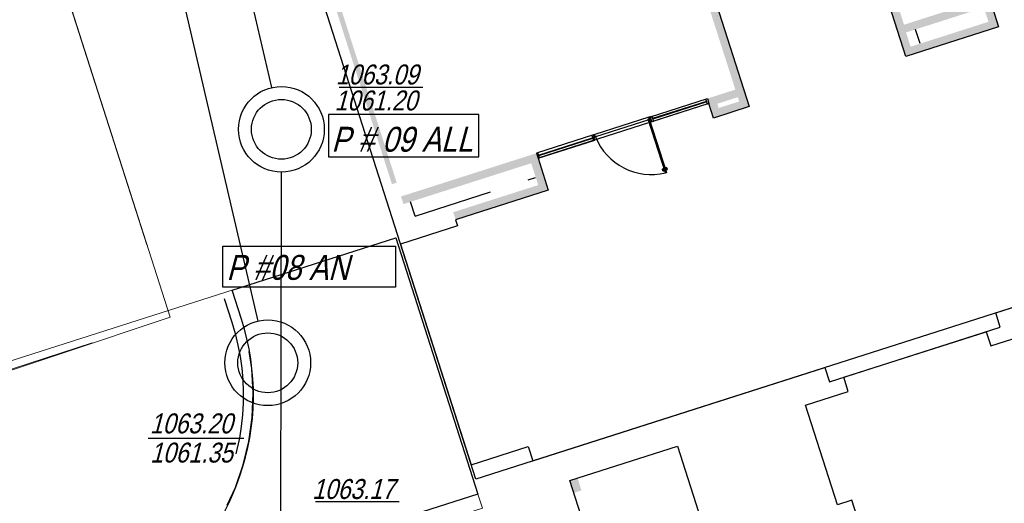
# Model space of a CAD drawing. Header units: metres. Extents: x 1111994 to 1112800, y 1268200 to 1269007.
# Tile 60 of 86: x 1112457 to 1112477, y 1268508 to 1268517. Entities that reach past the tile are written whole.
import ezdxf

# ---------------------------------------------------------------- set-up
doc = ezdxf.new("R2010")
doc.units = ezdxf.units.M
doc.header["$LTSCALE"] = 12.7
doc.header["$MEASUREMENT"] = 0
doc.set_wipeout_variables(frame=1)
for name, pattern in [('DASHED', [0.75, 0.5, -0.25]), ('HIDDEN', [0.375, 0.25, -0.125]), ('HIDDEN2', [0.1875, 0.125, -0.0625]), ('Wipeout_Contour', [1, 0, -1])]:
    doc.linetypes.add(name, pattern=pattern)
for name, color, linetype in [('Base', 251, 'Continuous'), ('MUROS ACHURADOS', 7, 'Continuous'), ('RED PVC', 5, 'Continuous'), ('TUBERIA SANITARIA', 84, 'Continuous')]:
    doc.layers.add(name, color=color, linetype=linetype)
doc.styles.add('ESPACIOS', font='ARIALN.TTF', dxfattribs={"width": 1.4, "height": 0.3})

# ---------------------------------------------------------------- blocks, each defined once
blk = doc.blocks.new('PTA-aulas[133]_1', base_point=(475.7422948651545, 314.7606081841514))
at = {"layer": 'MUROS ACHURADOS', "linetype": 'Continuous'}
for p, q in [((477.249473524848, 315.8551093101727), (477.2790220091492, 315.8645606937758)), ((477.2821615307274, 315.7529146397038), (477.249473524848, 315.8551093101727)), ((477.2790220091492, 315.8645606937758), (477.3117100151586, 315.7623660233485)), ((477.2790220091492, 315.8645606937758), (477.3117100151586, 315.7623660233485)), ((477.3117100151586, 315.7623660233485), (477.2821615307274, 315.7529146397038)), ((473.8797044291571, 314.777254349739), (473.8501559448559, 314.7678029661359)), ((473.8501559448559, 314.7678029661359), (473.8828439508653, 314.6656082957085)), ((473.8501559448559, 314.7678029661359), (473.8828439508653, 314.6656082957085)), ((473.9123924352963, 314.6750596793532), (473.8797044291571, 314.777254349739)), ((473.8828439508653, 314.6656082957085), (473.9123924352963, 314.6750596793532))]:
    blk.add_line(p, q, dxfattribs=at)
at = {"color": 254, "linetype": 'Wipeout_Contour', "lineweight": 0, "ltscale": 43362.84420185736}
blk.add_wipeout([(476.440749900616, 314.3716010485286), (476.45979915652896, 314.3776941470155), (476.4445664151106, 314.4253172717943), (476.4475113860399, 314.4262592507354), (476.4483964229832, 314.43871586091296), (476.4472189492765, 314.4423970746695), (476.4545813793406, 314.4447520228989), (476.4569363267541, 314.4373895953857), (476.45764842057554, 314.4360927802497), (476.4588471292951, 314.4351314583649), (476.46022768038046, 314.4347218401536), (476.46179501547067, 314.4348858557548), (476.477992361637, 314.4400667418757), (476.4789936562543, 314.4407066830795), (476.4795521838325, 314.44178408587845), (476.47949460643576, 314.4429819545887), (476.46913283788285, 314.4753766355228), (476.46850515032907, 314.4763665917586), (476.46798635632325, 314.4767315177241), (476.46730007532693, 314.4769584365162), (476.4662176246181, 314.47687887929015), (476.4500202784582, 314.47169799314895), (476.4487110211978, 314.4709754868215), (476.4479211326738, 314.47006654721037), (476.4475594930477, 314.4693209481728), (476.4473423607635, 314.4682883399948), (476.44751653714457, 314.4668393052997), (476.4498714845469, 314.45947687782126), (476.4425090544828, 314.45712192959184), (476.4413315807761, 314.4608031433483), (476.43338170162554, 314.47043381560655), (476.4304367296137, 314.4694918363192), (476.1196197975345, 315.4412190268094), (476.15129927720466, 315.4513520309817), (476.1503953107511, 315.4541781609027), (476.1363941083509, 315.4496997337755), (476.12296930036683, 315.49167059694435), (476.1369705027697, 315.4961490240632), (476.136066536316, 315.49897515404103), (476.10456383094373, 315.48889869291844), (476.1137061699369, 315.46031639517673), (476.12070677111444, 315.46255560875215), (476.1264925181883, 315.4444672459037), (476.119315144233, 315.4421714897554), (476.1144595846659, 315.457351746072), (476.0954103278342, 315.4512586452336), (476.41138747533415, 314.46339873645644), (476.4084425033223, 314.4624567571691), (476.4075574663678, 314.4500001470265), (476.4087349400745, 314.44631893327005), (476.4013725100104, 314.4439639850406), (476.3990175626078, 314.4513264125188), (476.3982181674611, 314.4527243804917), (476.39710676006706, 314.4535845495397), (476.3954579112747, 314.4540119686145), (476.3941588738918, 314.4538301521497), (476.37796152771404, 314.4486492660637), (476.3771288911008, 314.4481751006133), (476.3766066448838, 314.4475027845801), (476.3763789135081, 314.44681152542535), (476.3764592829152, 314.4457340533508), (476.3868210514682, 314.41333937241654), (476.38745474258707, 314.41234384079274), (476.3879675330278, 314.4119844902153), (476.3885586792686, 314.41177524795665), (476.38973626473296, 314.4118371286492), (476.4059336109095, 314.4170180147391), (476.40730181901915, 314.41779108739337), (476.40819174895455, 314.41892881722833), (476.408611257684, 314.4204238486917), (476.4084373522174, 314.42187670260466), (476.4060824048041, 314.4292391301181), (476.41344483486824, 314.43159407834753), (476.41462230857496, 314.4279128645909), (476.4225721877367, 314.4182821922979), (476.4255171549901, 314.4192241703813)], dxfattribs=at).dxf.layer = 'MUROS ACHURADOS'
at = {"color": 254, "linetype": 'Wipeout_Contour', "lineweight": 0, "ltscale": 5699.871028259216}
blk.add_wipeout([(475.0254589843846, 315.1166979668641), (475.0324595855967, 315.1189371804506), (475.0246138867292, 315.143465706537), (474.9931111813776, 315.133389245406), (474.9940151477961, 315.1305631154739), (475.0080163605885, 315.1350415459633), (475.021441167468, 315.09307068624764), (475.0074399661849, 315.0885922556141), (475.0083439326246, 315.0857661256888), (475.03284601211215, 315.09360336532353)], dxfattribs=at).dxf.layer = 'MUROS ACHURADOS'
at = {"layer": 'MUROS ACHURADOS', "linetype": 'Continuous'}
for p, q in [((476.1360665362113, 315.4989751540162), (477.2790220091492, 315.8645606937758)), ((477.2643194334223, 315.8086955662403), (476.1804609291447, 315.4620127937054)), ((477.2673659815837, 315.7991709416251), (476.1835074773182, 315.4524881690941)), ((477.3117100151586, 315.7623660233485), (476.1687546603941, 315.3967801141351)), ((476.1045638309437, 315.4888986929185), (475.0246138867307, 315.1434657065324)), ((476.1058152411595, 315.4368034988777), (475.0328461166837, 315.0936031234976)), ((476.1144595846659, 315.457351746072), (476.0954103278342, 315.4512586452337)), ((476.0954103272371, 315.4512586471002), (476.1144595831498, 315.4573517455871)), ((476.0954103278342, 315.4512586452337), (476.4113874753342, 314.4633987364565)), ((476.4407499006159, 314.3716010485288), (476.0954103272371, 315.4512586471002)), ((476.136066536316, 315.4989751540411), (476.1045638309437, 315.4888986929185)), ((476.1360665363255, 315.4989751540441), (476.1045638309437, 315.4888986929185)), ((476.1045638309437, 315.4888986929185), (476.1137061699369, 315.4603163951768)), ((476.1045638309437, 315.4888986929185), (476.1054677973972, 315.4860725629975)), ((476.1054677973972, 315.4860725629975), (476.1137061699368, 315.4603163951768)), ((476.1137061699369, 315.4603163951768), (476.1207067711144, 315.4625556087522)), ((476.1137061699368, 315.4603163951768), (476.1207067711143, 315.4625556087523)), ((476.119315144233, 315.4421714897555), (476.1144595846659, 315.457351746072)), ((476.1144595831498, 315.4573517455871), (476.4597991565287, 314.3776941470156)), ((476.1264925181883, 315.4444672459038), (476.119315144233, 315.4421714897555)), ((476.1196197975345, 315.4412190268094), (476.1512992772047, 315.4513520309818)), ((476.1267971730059, 315.4435147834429), (476.1196197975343, 315.4412190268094)), ((476.4304367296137, 314.4694918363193), (476.1196197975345, 315.4412190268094)), ((476.1207067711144, 315.4625556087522), (476.1264925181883, 315.4444672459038)), ((476.1207067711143, 315.4625556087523), (476.1267971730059, 315.4435147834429)), ((476.1229693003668, 315.4916705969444), (476.1369705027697, 315.4961490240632)), ((476.1229693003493, 315.4916705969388), (476.1369705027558, 315.4961490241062)), ((476.1363941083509, 315.4496997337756), (476.1229693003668, 315.4916705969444)), ((476.1363941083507, 315.4496997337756), (476.1229693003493, 315.4916705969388)), ((476.1267971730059, 315.4435147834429), (476.1512992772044, 315.4513520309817)), ((476.1360665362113, 315.4989751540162), (476.1656150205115, 315.508426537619)), ((476.1369705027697, 315.4961490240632), (476.136066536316, 315.4989751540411)), ((476.1687545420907, 315.3967804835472), (476.1360665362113, 315.4989751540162)), ((476.1687546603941, 315.3967801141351), (476.1360665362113, 315.4989751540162)), ((476.1369705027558, 315.4961490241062), (476.1360665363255, 315.4989751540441)), ((476.1503953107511, 315.4541781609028), (476.1363941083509, 315.4496997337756)), ((476.1503953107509, 315.4541781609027), (476.1363941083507, 315.4496997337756)), ((476.1512992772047, 315.4513520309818), (476.1503953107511, 315.4541781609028)), ((476.1512992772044, 315.4513520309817), (476.1503953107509, 315.4541781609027)), ((476.1656150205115, 315.508426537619), (476.1983030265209, 315.4062318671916)), ((476.1983030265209, 315.4062318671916), (476.1687545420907, 315.3967804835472)), ((474.9931111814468, 315.1333892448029), (473.8501559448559, 314.7678029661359)), ((473.8828439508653, 314.6656082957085), (475.0257993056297, 315.0311942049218)), ((473.8945503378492, 314.7308406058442), (474.9784086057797, 315.0775241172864)), ((473.8975968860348, 314.7213159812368), (474.9814551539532, 315.0679994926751)), ((474.9931111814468, 315.1333892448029), (474.9635626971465, 315.1239378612)), ((474.9635626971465, 315.1239378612), (474.9962507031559, 315.0217431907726)), ((475.0246138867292, 315.143465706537), (474.9931111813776, 315.1333892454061)), ((475.0246138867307, 315.1434657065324), (474.9931111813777, 315.1333892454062)), ((474.9931111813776, 315.1333892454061), (474.9940151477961, 315.1305631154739)), ((474.9931111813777, 315.1333892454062), (474.9940151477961, 315.130563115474)), ((475.0257991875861, 315.031194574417), (474.9931111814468, 315.1333892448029)), ((475.0257993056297, 315.0311942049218), (474.9931111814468, 315.1333892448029)), ((474.9940151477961, 315.1305631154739), (475.0080163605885, 315.1350415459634)), ((474.9940151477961, 315.130563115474), (475.0080163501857, 315.135041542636)), ((474.9962507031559, 315.0217431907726), (475.0257991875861, 315.031194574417)), ((475.021441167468, 315.0930706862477), (475.0074399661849, 315.0885922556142)), ((475.0214411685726, 315.0930706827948), (475.0074399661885, 315.0885922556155)), ((475.0074399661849, 315.0885922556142), (475.0083439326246, 315.0857661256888)), ((475.0074399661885, 315.0885922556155), (475.0083439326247, 315.085766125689)), ((475.0080163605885, 315.1350415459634), (475.021441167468, 315.0930706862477)), ((475.0080163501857, 315.135041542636), (475.0214411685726, 315.0930706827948)), ((475.0083439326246, 315.0857661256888), (475.0328460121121, 315.0936033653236)), ((475.0083439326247, 315.085766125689), (475.0328460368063, 315.0936033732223)), ((475.0324595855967, 315.1189371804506), (475.0246138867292, 315.143465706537)), ((475.0324595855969, 315.1189371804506), (475.0246138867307, 315.1434657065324)), ((475.0254589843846, 315.1166979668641), (475.0324595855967, 315.1189371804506)), ((475.0254589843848, 315.1166979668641), (475.0324595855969, 315.1189371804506)), ((475.0328460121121, 315.0936033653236), (475.0254589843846, 315.1166979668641)), ((475.029038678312, 315.1055065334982), (475.0254589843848, 315.1166979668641)), ((475.0328460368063, 315.0936033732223), (475.029038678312, 315.1055065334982)), ((476.3766066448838, 314.4475027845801), (476.3763789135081, 314.4468115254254)), ((476.3763789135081, 314.4468115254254), (476.3764592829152, 314.4457340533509)), ((476.3764592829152, 314.4457340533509), (476.3868210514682, 314.4133393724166)), ((476.3868210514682, 314.4133393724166), (476.3764592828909, 314.4457340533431)), ((476.3771288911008, 314.4481751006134), (476.3766066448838, 314.4475027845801)), ((476.377961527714, 314.4486492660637), (476.3771288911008, 314.4481751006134)), ((476.3941588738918, 314.4538301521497), (476.377961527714, 314.4486492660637)), ((476.3779615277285, 314.4486492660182), (476.3941588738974, 314.4538301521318)), ((476.3868210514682, 314.4133393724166), (476.3874547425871, 314.4123438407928)), ((476.3874547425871, 314.4123438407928), (476.3879675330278, 314.4119844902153)), ((476.3879675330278, 314.4119844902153), (476.3885586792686, 314.4117752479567)), ((476.3885586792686, 314.4117752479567), (476.389736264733, 314.4118371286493)), ((476.389736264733, 314.4118371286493), (476.4059336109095, 314.4170180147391)), ((476.4059336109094, 314.4170180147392), (476.3897362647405, 314.4118371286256)), ((476.3954579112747, 314.4540119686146), (476.3941588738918, 314.4538301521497)), ((476.3971067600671, 314.4535845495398), (476.3954579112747, 314.4540119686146)), ((476.3982181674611, 314.4527243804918), (476.3971067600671, 314.4535845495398)), ((476.3990175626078, 314.4513264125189), (476.3982181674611, 314.4527243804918)), ((476.4013725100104, 314.4439639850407), (476.3990175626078, 314.4513264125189)), ((476.399017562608, 314.451326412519), (476.4084373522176, 314.4218767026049)), ((476.4087349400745, 314.4463189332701), (476.4013725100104, 314.4439639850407)), ((476.4087349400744, 314.44631893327), (476.4013725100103, 314.4439639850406)), ((476.4059336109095, 314.4170180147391), (476.4073018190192, 314.4177910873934)), ((476.4060824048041, 314.4292391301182), (476.4134448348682, 314.4315940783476)), ((476.4134448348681, 314.4315940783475), (476.4060824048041, 314.4292391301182)), ((476.4084373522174, 314.4218767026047), (476.4060824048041, 314.4292391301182)), ((476.4073018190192, 314.4177910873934), (476.4081917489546, 314.4189288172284)), ((476.4084425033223, 314.4624567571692), (476.4075574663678, 314.4500001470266)), ((476.4084425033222, 314.4624567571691), (476.4075574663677, 314.4500001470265)), ((476.4075574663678, 314.4500001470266), (476.4087349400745, 314.4463189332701)), ((476.4146223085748, 314.427912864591), (476.4075574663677, 314.4500001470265)), ((476.4081917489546, 314.4189288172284), (476.408611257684, 314.4204238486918)), ((476.408611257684, 314.4204238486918), (476.4084373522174, 314.4218767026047)), ((476.4113874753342, 314.4633987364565), (476.4084425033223, 314.4624567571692)), ((476.4084425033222, 314.4624567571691), (476.4113874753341, 314.4633987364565)), ((476.4225721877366, 314.4182821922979), (476.4084425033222, 314.4624567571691)), ((476.4134448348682, 314.4315940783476), (476.414622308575, 314.427912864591)), ((476.414622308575, 314.427912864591), (476.4225721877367, 314.418282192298)), ((476.4225721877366, 314.4182821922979), (476.4146223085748, 314.427912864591)), ((476.4225721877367, 314.418282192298), (476.4255171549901, 314.4192241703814)), ((476.4255171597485, 314.4192241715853), (476.4225721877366, 314.4182821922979)), ((476.4255171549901, 314.4192241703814), (476.440749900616, 314.3716010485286)), ((476.4333817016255, 314.4704338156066), (476.4304367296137, 314.4694918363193)), ((476.4333817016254, 314.4704338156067), (476.4304367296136, 314.4694918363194)), ((476.4413315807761, 314.4608031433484), (476.4333817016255, 314.4704338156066)), ((476.4333817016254, 314.4704338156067), (476.4413315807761, 314.4608031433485)), ((476.4475113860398, 314.4262592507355), (476.4333817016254, 314.4704338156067)), ((476.4425090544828, 314.4571219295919), (476.4413315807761, 314.4608031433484)), ((476.4483964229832, 314.438715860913), (476.4413315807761, 314.4608031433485)), ((476.4498714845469, 314.4594768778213), (476.4425090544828, 314.4571219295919)), ((476.4425090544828, 314.457121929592), (476.4498714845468, 314.4594768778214)), ((476.4445664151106, 314.4253172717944), (476.4475113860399, 314.4262592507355)), ((476.4445664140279, 314.4253172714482), (476.4475113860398, 314.4262592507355)), ((476.459799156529, 314.3776941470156), (476.4445664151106, 314.4253172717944)), ((476.4472189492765, 314.4423970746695), (476.4545813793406, 314.444752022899)), ((476.4472189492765, 314.4423970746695), (476.4545813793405, 314.4447520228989)), ((476.4483964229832, 314.438715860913), (476.4472189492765, 314.4423970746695)), ((476.4475594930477, 314.4693209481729), (476.4473423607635, 314.4682883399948)), ((476.4473423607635, 314.4682883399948), (476.4475165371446, 314.4668393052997)), ((476.4475113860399, 314.4262592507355), (476.4483964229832, 314.438715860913)), ((476.4475113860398, 314.4262592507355), (476.4483964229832, 314.438715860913)), ((476.4475165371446, 314.4668393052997), (476.4498714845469, 314.4594768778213)), ((476.4475165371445, 314.4668393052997), (476.456936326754, 314.4373895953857)), ((476.4479211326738, 314.4700665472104), (476.4475594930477, 314.4693209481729)), ((476.4487110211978, 314.4709754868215), (476.4479211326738, 314.4700665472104)), ((476.4500202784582, 314.471697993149), (476.4487110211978, 314.4709754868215)), ((476.4662176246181, 314.4768788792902), (476.4500202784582, 314.471697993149)), ((476.4662176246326, 314.4768788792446), (476.4500202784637, 314.471697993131)), ((476.4545813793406, 314.444752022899), (476.4569363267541, 314.4373895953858)), ((476.4569363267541, 314.4373895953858), (476.4576484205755, 314.4360927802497)), ((476.4576484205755, 314.4360927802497), (476.4588471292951, 314.4351314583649)), ((476.4588471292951, 314.4351314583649), (476.4602276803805, 314.4347218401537)), ((476.4602276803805, 314.4347218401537), (476.4617950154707, 314.4348858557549)), ((476.4617950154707, 314.4348858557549), (476.477992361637, 314.4400667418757)), ((476.4617950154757, 314.4348858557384), (476.4779923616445, 314.440066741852)), ((476.4673000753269, 314.4769584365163), (476.4662176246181, 314.4768788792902)), ((476.4679863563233, 314.4767315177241), (476.4673000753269, 314.4769584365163)), ((476.4685051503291, 314.4763665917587), (476.4679863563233, 314.4767315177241)), ((476.4691328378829, 314.4753766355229), (476.4685051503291, 314.4763665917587)), ((476.4794946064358, 314.4429819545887), (476.4691328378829, 314.4753766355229)), ((476.4794946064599, 314.4429819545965), (476.4691328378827, 314.4753766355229)), ((476.477992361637, 314.4400667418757), (476.4789936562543, 314.4407066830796)), ((476.4789936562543, 314.4407066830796), (476.4795521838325, 314.4417840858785)), ((476.4795521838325, 314.4417840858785), (476.4794946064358, 314.4429819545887)), ((476.440749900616, 314.3716010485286), (476.459799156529, 314.3776941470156)), ((476.4597991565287, 314.3776941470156), (476.4407499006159, 314.3716010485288))]:
    blk.add_line(p, q, dxfattribs=at)
for centre, radius, start, end in [((476.1613030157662, 315.5601320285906), 1.220941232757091, 202.46186709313, 283.231038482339), ((476.3786680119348, 314.4464405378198), 0.002318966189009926, 107.7374045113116, 197.7374045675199), ((476.389029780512, 314.4140458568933), 0.002318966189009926, 197.7374045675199, 287.7374045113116), ((476.3953363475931, 314.4501489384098), 0.003864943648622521, 17.73740456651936, 107.7374045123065), ((476.4047561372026, 314.4206992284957), 0.003864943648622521, 287.7374045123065, 17.73740456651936), ((476.4511977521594, 314.468016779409), 0.003864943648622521, 107.7374045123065, 197.7374045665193), ((476.460617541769, 314.4385670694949), 0.003864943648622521, 197.7374045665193, 287.7374045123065), ((476.4669241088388, 314.4746701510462), 0.002318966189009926, 17.73740456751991, 107.7374045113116), ((476.4772858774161, 314.4422754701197), 0.002318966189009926, 287.7374045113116, 17.73740456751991)]:
    blk.add_arc(centre, radius, start, end, dxfattribs=at)
blk = doc.blocks.new('PTA-aulas[134]_1', base_point=(484.8219823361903, 317.8853196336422))
at = {"layer": 'MUROS ACHURADOS', "linetype": 'Continuous'}
for p, q in [((486.3291609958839, 318.9798207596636), (486.358709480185, 318.9892721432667)), ((486.3618490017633, 318.8776260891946), (486.3291609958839, 318.9798207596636)), ((486.358709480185, 318.9892721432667), (486.3913974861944, 318.8870774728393)), ((486.358709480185, 318.9892721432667), (486.3913974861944, 318.8870774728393)), ((486.3913974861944, 318.8870774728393), (486.3618490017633, 318.8776260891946)), ((482.9593919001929, 317.9019657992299), (482.9298434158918, 317.8925144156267)), ((482.9298434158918, 317.8925144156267), (482.9625314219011, 317.7903197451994)), ((482.9298434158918, 317.8925144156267), (482.9625314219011, 317.7903197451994)), ((482.9920799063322, 317.799771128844), (482.9593919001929, 317.9019657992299)), ((482.9625314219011, 317.7903197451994), (482.9920799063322, 317.799771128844))]:
    blk.add_line(p, q, dxfattribs=at)
at = {"color": 254, "linetype": 'Wipeout_Contour', "lineweight": 0, "ltscale": 44069.93358603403}
blk.add_wipeout([(485.520437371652, 317.4963124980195), (485.53948662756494, 317.50240559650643), (485.5242538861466, 317.55002872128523), (485.52719885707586, 317.55097070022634), (485.5280838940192, 317.5634273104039), (485.52690642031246, 317.5671085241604), (485.5342688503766, 317.5694634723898), (485.53662379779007, 317.5621010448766), (485.5373358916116, 317.5608042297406), (485.5385346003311, 317.5598429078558), (485.53991515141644, 317.5594332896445), (485.54148248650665, 317.55959730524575), (485.557679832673, 317.5647781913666), (485.5586811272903, 317.5654181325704), (485.55923965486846, 317.56649553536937), (485.55918207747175, 317.5676934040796), (485.54882030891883, 317.60008808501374), (485.54819262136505, 317.60107804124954), (485.54767382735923, 317.601442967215), (485.5469875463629, 317.60166988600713), (485.54590509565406, 317.60159032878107), (485.5297077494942, 317.59640944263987), (485.52839849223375, 317.5956869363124), (485.5276086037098, 317.5947779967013), (485.5272469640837, 317.59403239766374), (485.5270298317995, 317.5929997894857), (485.52720400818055, 317.5915507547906), (485.5295589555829, 317.5841883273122), (485.5221965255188, 317.58183337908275), (485.52101905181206, 317.5855145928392), (485.5130691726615, 317.59514526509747), (485.51012420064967, 317.5942032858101), (485.19930726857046, 318.5659304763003), (485.2309867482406, 318.5760634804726), (485.2300827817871, 318.5788896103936), (485.21608157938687, 318.5744111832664), (485.2026567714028, 318.61638204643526), (485.2166579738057, 318.6208604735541), (485.21575400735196, 318.62368660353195), (485.1842513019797, 318.61361014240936), (485.1933936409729, 318.58502784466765), (485.2003942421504, 318.58726705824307), (485.20617998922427, 318.5691786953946), (485.19900261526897, 318.56688293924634), (485.1941470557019, 318.5820631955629), (485.1750977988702, 318.57597009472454), (485.49107494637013, 317.58811018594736), (485.4881299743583, 317.58716820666), (485.4872449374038, 317.57471159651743), (485.4884224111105, 317.57103038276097), (485.48105998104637, 317.56867543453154), (485.4787050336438, 317.57603786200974), (485.4779056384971, 317.5774358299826), (485.47679423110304, 317.5782959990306), (485.4751453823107, 317.5787234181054), (485.4738463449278, 317.5785416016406), (485.45764899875, 317.5733607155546), (485.4568163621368, 317.5728865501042), (485.4562941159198, 317.572214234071), (485.4560663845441, 317.57152297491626), (485.4561467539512, 317.5704455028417), (485.46650852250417, 317.53805082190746), (485.46714221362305, 317.53705529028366), (485.4676550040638, 317.5366959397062), (485.4682461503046, 317.5364866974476), (485.46942373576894, 317.5365485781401), (485.4856210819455, 317.54172946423), (485.48698929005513, 317.5425025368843), (485.48787921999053, 317.54364026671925), (485.48829872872, 317.54513529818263), (485.4881248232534, 317.5465881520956), (485.4857698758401, 317.553950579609), (485.4931323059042, 317.55630552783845), (485.49430977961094, 317.5526243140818), (485.5022596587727, 317.5429936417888), (485.50520462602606, 317.54393561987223)], dxfattribs=at).dxf.layer = 'MUROS ACHURADOS'
at = {"color": 254, "linetype": 'Wipeout_Contour', "lineweight": 0, "ltscale": 5792.856433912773}
blk.add_wipeout([(484.1051464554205, 318.241409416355), (484.1121470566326, 318.2436486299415), (484.10430135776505, 318.2681771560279), (484.0727986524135, 318.25810069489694), (484.073702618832, 318.2552745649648), (484.08770383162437, 318.2597529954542), (484.1011286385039, 318.21778213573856), (484.0871274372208, 318.21330370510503), (484.08803140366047, 318.2104775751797), (484.112533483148, 318.21831481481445)], dxfattribs=at).dxf.layer = 'MUROS ACHURADOS'
at = {"layer": 'MUROS ACHURADOS', "linetype": 'Continuous'}
for p, q in [((485.2157540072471, 318.6236866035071), (486.358709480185, 318.9892721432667)), ((486.3913974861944, 318.8870774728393), (485.24844213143, 318.521491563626)), ((486.3440069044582, 318.9334070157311), (485.2601484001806, 318.5867242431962)), ((486.3470534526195, 318.9238823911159), (485.2631949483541, 318.5771996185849)), ((485.1842513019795, 318.6136101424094), (484.1043013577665, 318.2681771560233)), ((485.1855027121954, 318.5615149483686), (484.1125335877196, 318.2183145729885)), ((485.1941470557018, 318.5820631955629), (485.1750977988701, 318.5759700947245)), ((485.175097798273, 318.5759700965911), (485.1941470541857, 318.582063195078)), ((485.1750977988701, 318.5759700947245), (485.49107494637, 317.5881101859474)), ((485.5204373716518, 317.4963124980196), (485.175097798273, 318.5759700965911)), ((485.2157540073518, 318.623686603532), (485.1842513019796, 318.6136101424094)), ((485.2157540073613, 318.623686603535), (485.1842513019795, 318.6136101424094)), ((485.1842513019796, 318.6136101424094), (485.1933936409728, 318.5850278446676)), ((485.1842513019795, 318.6136101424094), (485.185155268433, 318.6107840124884)), ((485.185155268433, 318.6107840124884), (485.1933936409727, 318.5850278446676)), ((485.1933936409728, 318.5850278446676), (485.2003942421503, 318.5872670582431)), ((485.1933936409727, 318.5850278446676), (485.2003942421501, 318.5872670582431)), ((485.1990026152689, 318.5668829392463), (485.1941470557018, 318.5820631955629)), ((485.1941470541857, 318.582063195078), (485.5394866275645, 317.5024055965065)), ((485.2061799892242, 318.5691786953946), (485.1990026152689, 318.5668829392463)), ((485.1993072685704, 318.5659304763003), (485.2309867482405, 318.5760634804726)), ((485.2064846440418, 318.5682262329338), (485.1993072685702, 318.5659304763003)), ((485.5101242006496, 317.5942032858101), (485.1993072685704, 318.5659304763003)), ((485.2003942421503, 318.5872670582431), (485.2061799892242, 318.5691786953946)), ((485.2003942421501, 318.5872670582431), (485.2064846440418, 318.5682262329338)), ((485.2026567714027, 318.6163820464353), (485.2166579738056, 318.6208604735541)), ((485.2026567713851, 318.6163820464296), (485.2166579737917, 318.620860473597)), ((485.2160815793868, 318.5744111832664), (485.2026567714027, 318.6163820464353)), ((485.2160815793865, 318.5744111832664), (485.2026567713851, 318.6163820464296)), ((485.2064846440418, 318.5682262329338), (485.2309867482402, 318.5760634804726)), ((485.2157540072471, 318.6236866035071), (485.2453024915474, 318.6331379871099)), ((485.2166579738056, 318.6208604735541), (485.2157540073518, 318.623686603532)), ((485.2484420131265, 318.5214919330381), (485.2157540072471, 318.6236866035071)), ((485.24844213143, 318.521491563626), (485.2157540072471, 318.6236866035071)), ((485.2166579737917, 318.620860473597), (485.2157540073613, 318.623686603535)), ((485.230082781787, 318.5788896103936), (485.2160815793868, 318.5744111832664)), ((485.2300827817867, 318.5788896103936), (485.2160815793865, 318.5744111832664)), ((485.2309867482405, 318.5760634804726), (485.230082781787, 318.5788896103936)), ((485.2309867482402, 318.5760634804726), (485.2300827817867, 318.5788896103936)), ((485.2453024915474, 318.6331379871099), (485.2779904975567, 318.5309433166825)), ((485.2779904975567, 318.5309433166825), (485.2484420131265, 318.5214919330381)), ((484.0727986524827, 318.2581006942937), (482.9298434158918, 317.8925144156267)), ((482.9625314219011, 317.7903197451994), (484.1054867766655, 318.1559056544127)), ((482.9742378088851, 317.8555520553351), (484.0580960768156, 318.2022355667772)), ((482.9772843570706, 317.8460274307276), (484.0611426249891, 318.1927109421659)), ((484.0727986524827, 318.2581006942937), (484.0432501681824, 318.2486493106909)), ((484.0432501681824, 318.2486493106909), (484.0759381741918, 318.1464546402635)), ((484.1043013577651, 318.2681771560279), (484.0727986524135, 318.2581006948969)), ((484.1043013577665, 318.2681771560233), (484.0727986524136, 318.2581006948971)), ((484.0727986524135, 318.2581006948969), (484.073702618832, 318.2552745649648)), ((484.0727986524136, 318.2581006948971), (484.0737026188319, 318.2552745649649)), ((484.105486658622, 318.1559060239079), (484.0727986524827, 318.2581006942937)), ((484.1054867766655, 318.1559056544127), (484.0727986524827, 318.2581006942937)), ((484.073702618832, 318.2552745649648), (484.0877038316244, 318.2597529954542)), ((484.0737026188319, 318.2552745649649), (484.0877038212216, 318.2597529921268)), ((484.0759381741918, 318.1464546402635), (484.105486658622, 318.1559060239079)), ((484.1011286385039, 318.2177821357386), (484.0871274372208, 318.213303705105)), ((484.1011286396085, 318.2177821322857), (484.0871274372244, 318.2133037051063)), ((484.0871274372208, 318.213303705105), (484.0880314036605, 318.2104775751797)), ((484.0871274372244, 318.2133037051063), (484.0880314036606, 318.2104775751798)), ((484.0877038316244, 318.2597529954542), (484.1011286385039, 318.2177821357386)), ((484.0877038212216, 318.2597529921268), (484.1011286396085, 318.2177821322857)), ((484.0880314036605, 318.2104775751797), (484.112533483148, 318.2183148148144)), ((484.0880314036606, 318.2104775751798), (484.1125335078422, 318.2183148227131)), ((484.1121470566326, 318.2436486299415), (484.1043013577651, 318.2681771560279)), ((484.1121470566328, 318.2436486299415), (484.1043013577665, 318.2681771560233)), ((484.1051464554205, 318.241409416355), (484.1121470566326, 318.2436486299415)), ((484.1051464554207, 318.241409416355), (484.1121470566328, 318.2436486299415)), ((484.112533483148, 318.2183148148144), (484.1051464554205, 318.241409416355)), ((484.1087261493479, 318.230217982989), (484.1051464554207, 318.241409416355)), ((484.1125335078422, 318.2183148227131), (484.1087261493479, 318.230217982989)), ((485.4562941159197, 317.572214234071), (485.456066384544, 317.5715229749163)), ((485.456066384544, 317.5715229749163), (485.4561467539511, 317.5704455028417)), ((485.4561467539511, 317.5704455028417), (485.4665085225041, 317.5380508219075)), ((485.4665085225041, 317.5380508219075), (485.4561467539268, 317.5704455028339)), ((485.4568163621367, 317.5728865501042), (485.4562941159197, 317.572214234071)), ((485.4576489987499, 317.5733607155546), (485.4568163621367, 317.5728865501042)), ((485.4738463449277, 317.5785416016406), (485.4576489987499, 317.5733607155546)), ((485.4576489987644, 317.5733607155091), (485.4738463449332, 317.5785416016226)), ((485.4751453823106, 317.5787234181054), (485.4738463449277, 317.5785416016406)), ((485.4767942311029, 317.5782959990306), (485.4751453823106, 317.5787234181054)), ((485.477905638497, 317.5774358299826), (485.4767942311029, 317.5782959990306)), ((485.4787050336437, 317.5760378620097), (485.477905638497, 317.5774358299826)), ((485.4810599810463, 317.5686754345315), (485.4787050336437, 317.5760378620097)), ((485.4787050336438, 317.5760378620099), (485.4881248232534, 317.5465881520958)), ((485.4884224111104, 317.571030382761), (485.4810599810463, 317.5686754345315)), ((485.4884224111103, 317.5710303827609), (485.4810599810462, 317.5686754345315)), ((485.48576987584, 317.553950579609), (485.4931323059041, 317.5563055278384)), ((485.493132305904, 317.5563055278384), (485.4857698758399, 317.553950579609)), ((485.4881248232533, 317.5465881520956), (485.48576987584, 317.553950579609)), ((485.4881299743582, 317.58716820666), (485.4872449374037, 317.5747115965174)), ((485.4881299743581, 317.58716820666), (485.4872449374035, 317.5747115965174)), ((485.4872449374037, 317.5747115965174), (485.4884224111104, 317.571030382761)), ((485.4943097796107, 317.5526243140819), (485.4872449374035, 317.5747115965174)), ((485.49107494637, 317.5881101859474), (485.4881299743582, 317.58716820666)), ((485.4881299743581, 317.58716820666), (485.49107494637, 317.5881101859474)), ((485.5022596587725, 317.5429936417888), (485.4881299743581, 317.58716820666)), ((485.4931323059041, 317.5563055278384), (485.4943097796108, 317.5526243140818)), ((485.5130691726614, 317.5951452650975), (485.5101242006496, 317.5942032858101)), ((485.5130691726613, 317.5951452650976), (485.5101242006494, 317.5942032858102)), ((485.5210190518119, 317.5855145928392), (485.5130691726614, 317.5951452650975)), ((485.5130691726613, 317.5951452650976), (485.5210190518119, 317.5855145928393)), ((485.5271988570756, 317.5509707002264), (485.5130691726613, 317.5951452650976)), ((485.5221965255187, 317.5818333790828), (485.5210190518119, 317.5855145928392)), ((485.5280838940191, 317.5634273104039), (485.5210190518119, 317.5855145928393)), ((485.5295589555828, 317.5841883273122), (485.5221965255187, 317.5818333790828)), ((485.5221965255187, 317.5818333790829), (485.5295589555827, 317.5841883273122)), ((485.5269064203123, 317.5671085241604), (485.5342688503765, 317.5694634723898)), ((485.5269064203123, 317.5671085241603), (485.5342688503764, 317.5694634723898)), ((485.5280838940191, 317.5634273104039), (485.5269064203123, 317.5671085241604)), ((485.5272469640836, 317.5940323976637), (485.5270298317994, 317.5929997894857)), ((485.5270298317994, 317.5929997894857), (485.5272040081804, 317.5915507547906)), ((485.5271988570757, 317.5509707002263), (485.5280838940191, 317.5634273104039)), ((485.5271988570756, 317.5509707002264), (485.5280838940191, 317.5634273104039)), ((485.5272040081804, 317.5915507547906), (485.5295589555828, 317.5841883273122)), ((485.5272040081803, 317.5915507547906), (485.5366237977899, 317.5621010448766)), ((485.5276086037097, 317.5947779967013), (485.5272469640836, 317.5940323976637)), ((485.5283984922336, 317.5956869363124), (485.5276086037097, 317.5947779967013)), ((485.5297077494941, 317.5964094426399), (485.5283984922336, 317.5956869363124)), ((485.5459050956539, 317.6015903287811), (485.5297077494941, 317.5964094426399)), ((485.5459050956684, 317.6015903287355), (485.5297077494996, 317.5964094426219)), ((485.5342688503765, 317.5694634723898), (485.53662379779, 317.5621010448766)), ((485.53662379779, 317.5621010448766), (485.5373358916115, 317.5608042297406)), ((485.5373358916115, 317.5608042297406), (485.538534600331, 317.5598429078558)), ((485.538534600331, 317.5598429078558), (485.5399151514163, 317.5594332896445)), ((485.5399151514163, 317.5594332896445), (485.5414824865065, 317.5595973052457)), ((485.5414824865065, 317.5595973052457), (485.5576798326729, 317.5647781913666)), ((485.5414824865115, 317.5595973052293), (485.5576798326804, 317.5647781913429)), ((485.5469875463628, 317.6016698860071), (485.5459050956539, 317.6015903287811)), ((485.5476738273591, 317.601442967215), (485.5469875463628, 317.6016698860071)), ((485.5481926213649, 317.6010780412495), (485.5476738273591, 317.601442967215)), ((485.5488203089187, 317.6000880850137), (485.5481926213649, 317.6010780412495)), ((485.5591820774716, 317.5676934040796), (485.5488203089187, 317.6000880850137)), ((485.5591820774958, 317.5676934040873), (485.5488203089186, 317.6000880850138)), ((485.5576798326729, 317.5647781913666), (485.5586811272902, 317.5654181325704)), ((485.5586811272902, 317.5654181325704), (485.5592396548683, 317.5664955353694)), ((485.5592396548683, 317.5664955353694), (485.5591820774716, 317.5676934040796)), ((485.4665085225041, 317.5380508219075), (485.4671422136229, 317.5370552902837)), ((485.4671422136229, 317.5370552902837), (485.4676550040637, 317.5366959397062)), ((485.4676550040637, 317.5366959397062), (485.4682461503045, 317.5364866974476)), ((485.4682461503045, 317.5364866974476), (485.4694237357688, 317.5365485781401)), ((485.4694237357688, 317.5365485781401), (485.4856210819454, 317.54172946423)), ((485.4856210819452, 317.5417294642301), (485.4694237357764, 317.5365485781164)), ((485.4856210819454, 317.54172946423), (485.486989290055, 317.5425025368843)), ((485.486989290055, 317.5425025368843), (485.4878792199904, 317.5436402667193)), ((485.4878792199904, 317.5436402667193), (485.4882987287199, 317.5451352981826)), ((485.4882987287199, 317.5451352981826), (485.4881248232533, 317.5465881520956)), ((485.4943097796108, 317.5526243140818), (485.5022596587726, 317.5429936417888)), ((485.5022596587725, 317.5429936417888), (485.4943097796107, 317.5526243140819)), ((485.5022596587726, 317.5429936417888), (485.5052046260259, 317.5439356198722)), ((485.5052046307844, 317.5439356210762), (485.5022596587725, 317.5429936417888)), ((485.5052046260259, 317.5439356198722), (485.5204373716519, 317.4963124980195)), ((485.5204373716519, 317.4963124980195), (485.5394866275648, 317.5024055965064)), ((485.5394866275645, 317.5024055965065), (485.5204373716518, 317.4963124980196)), ((485.5242538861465, 317.5500287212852), (485.5271988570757, 317.5509707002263)), ((485.5242538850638, 317.5500287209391), (485.5271988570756, 317.5509707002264)), ((485.5394866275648, 317.5024055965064), (485.5242538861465, 317.5500287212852))]:
    blk.add_line(p, q, dxfattribs=at)
for centre, radius, start, end in [((485.240990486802, 318.6848434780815), 1.220941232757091, 202.46186709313, 283.231038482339), ((485.4583554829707, 317.5711519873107), 0.002318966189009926, 107.737404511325, 197.7374045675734), ((485.475023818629, 317.5748603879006), 0.003864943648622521, 17.73740456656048, 107.7374045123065), ((485.5308852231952, 317.5927282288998), 0.003864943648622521, 107.7374045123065, 197.7374045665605), ((485.5403050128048, 317.5632785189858), 0.003864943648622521, 197.7374045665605, 287.7374045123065), ((485.5466115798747, 317.5993816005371), 0.002318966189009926, 17.7374045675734, 107.737404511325), ((485.5569733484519, 317.5669869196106), 0.002318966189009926, 287.7374045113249, 17.7374045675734), ((485.4687172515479, 317.5387573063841), 0.002318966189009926, 197.7374045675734, 287.7374045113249), ((485.4844436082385, 317.5454106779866), 0.003864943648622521, 287.7374045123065, 17.73740456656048)]:
    blk.add_arc(centre, radius, start, end, dxfattribs=at)

msp = doc.modelspace()

# ---------------------------------------------------------------- hatches: boundary and pattern name
at = {"layer": 'Base', "linetype": 'Continuous'}
for points in [[(1112462.803239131, 1268521.176978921), (1112462.707992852, 1268521.146513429), (1112464.94720665, 1268514.145911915), (1112465.042463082, 1268514.176380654)], [(1112465.128843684, 1268513.899536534), (1112465.177588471, 1268513.747142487), (1112467.739750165, 1268514.566549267), (1112467.880024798, 1268514.127999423), (1112466.174950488, 1268513.583185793), (1112466.223703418, 1268513.430766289), (1112468.081001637, 1268514.024856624), (1112467.843362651, 1268514.767803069)], [(1112468.516186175, 1268508.200606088), (1112468.596158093, 1268507.950584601), (1112468.748542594, 1268507.999326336), (1112468.668570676, 1268508.249347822)]]:
    msp.add_hatch(color=256, dxfattribs=at).paths.add_polyline_path(points, flags=0)
h = msp.add_hatch(color=256, dxfattribs=at)
h.paths.add_polyline_path([(1112474.782462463, 1268518.709198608), (1112474.630068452, 1268518.660453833), (1112475.254500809, 1268516.708249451), (1112477.111857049, 1268517.302221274), (1112476.923050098, 1268517.892514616), (1112475.218119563, 1268517.347175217)], flags=0)
h.paths.add_polyline_path([(1112475.348753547, 1268516.906001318), (1112475.25735708, 1268517.191740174), (1112476.819378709, 1268517.691368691), (1112476.910775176, 1268517.405629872)], flags=0)
h = msp.add_hatch(color=256, dxfattribs=at)
h.paths.add_polyline_path([(1112471.272228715, 1268515.864560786), (1112471.397145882, 1268515.474086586), (1112472.111484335, 1268515.702542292), (1112471.486941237, 1268517.655092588), (1112471.334547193, 1268517.606347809), (1112471.834181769, 1268516.044307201)], flags=0)
h.paths.add_polyline_path([(1112471.473367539, 1268515.760911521), (1112471.882926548, 1268515.891913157), (1112471.910345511, 1268515.806191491), (1112471.500786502, 1268515.675189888)], flags=0)

# ---------------------------------------------------------------- linework, layer by layer
at = {"layer": 'Base', "linetype": 'HIDDEN2'}
msp.add_line((1112475.540203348, 1268516.9672385), (1112475.44880687, 1268517.252977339), dxfattribs=at)
at = {"layer": 'Base', "linetype": 'Continuous'}
msp.add_line((1112465.40990486, 1268513.506491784), (1112465.318513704, 1268513.792218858), dxfattribs=at)
at = {"layer": 'Base', "linetype": 'Continuous', "lineweight": 0, "flags": 128}
msp.add_lwpolyline([(1112456.134179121, 1268510.016734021), (1112460.498919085, 1268511.474875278), (1112456.756472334, 1268523.171920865)], dxfattribs=at)
for points in [[(1112439.281684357, 1268499.164577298), (1112466.67215431, 1268507.925747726), (1112465.026028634, 1268513.068719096), (1112437.636447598, 1268504.307893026)], [(1112439.331664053, 1268498.86558398), (1112439.240267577, 1268499.151322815), (1112466.672154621, 1268507.92574676), (1112466.763551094, 1268507.64000792)]]:
    msp.add_lwpolyline(points, close=True, dxfattribs=at)
at = {"layer": 'Base', "linetype": 'Continuous', "flags": 128}
msp.add_lwpolyline([(1112461.926793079, 1268511.436824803), (1112461.740916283, 1268512.017943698), (1112465.026029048, 1268513.068719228), (1112466.67215431, 1268507.925747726), (1112459.989053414, 1268505.788075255, 0.333073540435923)], format="xyb", close=True, dxfattribs=at)
at = {"layer": 'Base', "linetype": 'HIDDEN', "flags": 128}
msp.add_lwpolyline([(1112457.972536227, 1268504.922466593), (1112458.686883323, 1268505.150957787, 0.4141600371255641), (1112461.926793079, 1268511.436824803), (1112461.740916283, 1268512.017943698), (1112461.550380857, 1268511.956999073), (1112461.736270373, 1268511.375884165, -0.4142244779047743), (1112458.626822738, 1268505.341728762), (1112457.911605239, 1268505.112959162)], format="xyb", close=True, dxfattribs=at)
at = {"layer": 'Base', "linetype": 'Continuous', "flags": 128}
for points in [[(1112473.242674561, 1268509.712421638), (1112474.099884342, 1268509.986649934), (1112474.008487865, 1268510.272388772), (1112476.863600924, 1268511.185583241), (1112476.954996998, 1268510.899845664), (1112477.526381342, 1268511.082608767), (1112478.897328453, 1268506.796526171), (1112478.325944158, 1268506.613763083), (1112478.417340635, 1268506.328024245), (1112476.131429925, 1268505.596852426), (1112476.040033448, 1268505.882591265), (1112474.899365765, 1268505.517737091), (1112474.168182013, 1268507.80368511), (1112473.882443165, 1268507.712288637)], [(1112468.516176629, 1268508.200603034), (1112470.671027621, 1268508.889845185), (1112471.402202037, 1268506.603944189), (1112471.687928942, 1268506.695377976), (1112472.327716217, 1268504.695168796), (1112469.887131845, 1268503.914523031)]]:
    msp.add_lwpolyline(points, close=True, dxfattribs=at)
at = {"layer": 'RED PVC'}
for p, q in [((1112462.536396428, 1268516.08531367), (1112458.578500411, 1268533.272703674)), ((1112462.717619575, 1268507.479857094), (1112462.728082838, 1268514.387248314))]:
    msp.add_line(p, q, dxfattribs=at)
at = {"layer": 'RED PVC', "linetype": 'ByBlock'}
for p, q in [((1112465.565115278, 1268516.088003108, 0.03949015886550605), (1112463.885796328, 1268516.088003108, 0.03949015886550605)), ((1112465.08929188, 1268507.767312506, 0.03949015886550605), (1112463.40997293, 1268507.767312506, 0.03949015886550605))]:
    msp.add_line(p, q, dxfattribs=at)
msp.add_lwpolyline([(1112463.671369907, 1268514.691963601), (1112466.689605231, 1268514.691963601), (1112466.689605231, 1268515.546072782), (1112463.671369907, 1268515.546072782)], close=True, dxfattribs=at)
for radius in [0.86, 0.6]:
    msp.add_circle((1112462.729385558, 1268515.247247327), radius, dxfattribs=at)
at = {"layer": 'TUBERIA SANITARIA'}
msp.add_line((1112462.261405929, 1268511.398415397), (1112456.9897879, 1268534.147494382), dxfattribs=at)
at = {"layer": 'TUBERIA SANITARIA', "linetype": 'ByBlock'}
msp.add_line((1112460.055547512, 1268509.046261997), (1112461.97529857, 1268509.046261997), dxfattribs=at)
msp.add_lwpolyline([(1112461.552267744, 1268512.902611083), (1112465.020087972, 1268512.902611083), (1112465.020087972, 1268512.077346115), (1112461.552267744, 1268512.077346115)], close=True, dxfattribs=at)
for radius in [0.86, 0.6]:
    msp.add_circle((1112462.455548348, 1268510.560615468), radius, dxfattribs=at)

# ---------------------------------------------------------------- texts
at = {"layer": 'RED PVC', "linetype": 'ByBlock', "style": 'ESPACIOS', "oblique": 15}
for s, height, p in [('1063.09', 0.4, (1112463.8209207, 1268516.148181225, 0.03949015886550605)), ('1061.20', 0.4, (1112463.794777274, 1268515.626323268, 0.03949015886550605)), ('P # 09 ALL ', 0.5, (1112463.730873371, 1268514.797358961)), ('1063.17', 0.4, (1112463.345097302, 1268507.827490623, 0.03949015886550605))]:
    msp.add_text(s, height=height, dxfattribs=at).set_placement(p)
at = {"layer": 'TUBERIA SANITARIA', "linetype": 'ByBlock', "style": 'ESPACIOS', "oblique": 15}
for s, height, p in [('P #08 AN ', 0.5, (1112461.628199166, 1268512.225916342)), ('1063.20', 0.4, (1112460.092120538, 1268509.144443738)), ('1061.35', 0.4, (1112460.0968173, 1268508.558097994))]:
    msp.add_text(s, height=height, dxfattribs=at).set_placement(p)

# ---------------------------------------------------------------- next in the draw order: block references
at = {"layer": 'Base', "linetype": 'Continuous'}
for name, p in [('PTA-aulas[134]_1', (1112478.815189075, 1268517.885319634)), ('PTA-aulas[133]_1', (1112469.735501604, 1268514.760608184))]:
    msp.add_blockref(name, p, dxfattribs=at)

# ---------------------------------------------------------------- next in the draw order: linework, layer by layer
at = {"layer": 'Base', "linetype": 'HIDDEN2'}
msp.add_line((1112465.40990486, 1268513.506491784), (1112467.826718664, 1268514.27953429), dxfattribs=at)
at = {"layer": 'Base', "linetype": 'DASHED', "lineweight": 0, "flags": 128}
msp.add_lwpolyline([(1112554.936009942, 1268485.826418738), (1112545.158063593, 1268480.583171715), (1112533.083917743, 1268474.0369072), (1112521.009736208, 1268467.490713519), (1112501.851530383, 1268457.064974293), (1112475.71725924, 1268442.888100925), (1112483.238130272, 1268420.71931971), (1112413.83078225, 1268496.221909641), (1112460.498934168, 1268511.474828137), (1112455.232818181, 1268527.93411343), (1112492.323640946, 1268539.801067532), (1112497.586201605, 1268523.383092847), (1112516.953210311, 1268529.616044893), (1112520.018601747, 1268519.81151204), (1112541.137819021, 1268523.247138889), (1112542.56657419, 1268524.497802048)], dxfattribs=at)
at = {"layer": 'Base', "linetype": 'Continuous', "flags": 128}
msp.add_lwpolyline([(1112461.053194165, 1268525.656787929), (1112461.338933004, 1268525.748184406), (1112461.704518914, 1268524.605229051), (1112468.562254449, 1268526.798733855), (1112470.024594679, 1268522.226923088), (1112473.167721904, 1268523.232284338), (1112471.705378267, 1268527.804105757), (1112478.848849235, 1268530.08901769), (1112480.311192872, 1268525.517196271), (1112483.454320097, 1268526.522557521), (1112481.99197646, 1268531.09437894), (1112488.849708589, 1268533.287894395), (1112488.48412268, 1268534.43084975), (1112488.769861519, 1268534.522246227), (1112494.345046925, 1268517.092176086), (1112466.628379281, 1268508.226718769), (1112462.515537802, 1268521.08496651)], close=True, dxfattribs=at)
for points in [[(1112476.955737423, 1268517.790319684), (1112477.111860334, 1268517.302222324), (1112475.254536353, 1268516.708138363), (1112473.167739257, 1268523.232289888)], [(1112470.024612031, 1268522.226928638), (1112472.111501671, 1268515.702547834), (1112471.397166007, 1268515.474023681), (1112471.304934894, 1268515.762371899), (1112467.876050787, 1268514.665607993), (1112468.081001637, 1268514.024856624), (1112466.223703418, 1268513.430766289), (1112466.263292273, 1268513.306997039), (1112465.120340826, 1268512.941398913), (1112466.536940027, 1268508.512443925), (1112467.679941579, 1268508.878032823), (1112467.771334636, 1268508.592304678), (1112473.628007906, 1268510.465621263), (1112473.719392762, 1268510.179918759), (1112477.148272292, 1268511.276634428), (1112477.056881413, 1268511.562357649), (1112493.202110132, 1268516.726532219)]]:
    msp.add_lwpolyline(points, dxfattribs=at)

doc.saveas('drawing.dxf')
